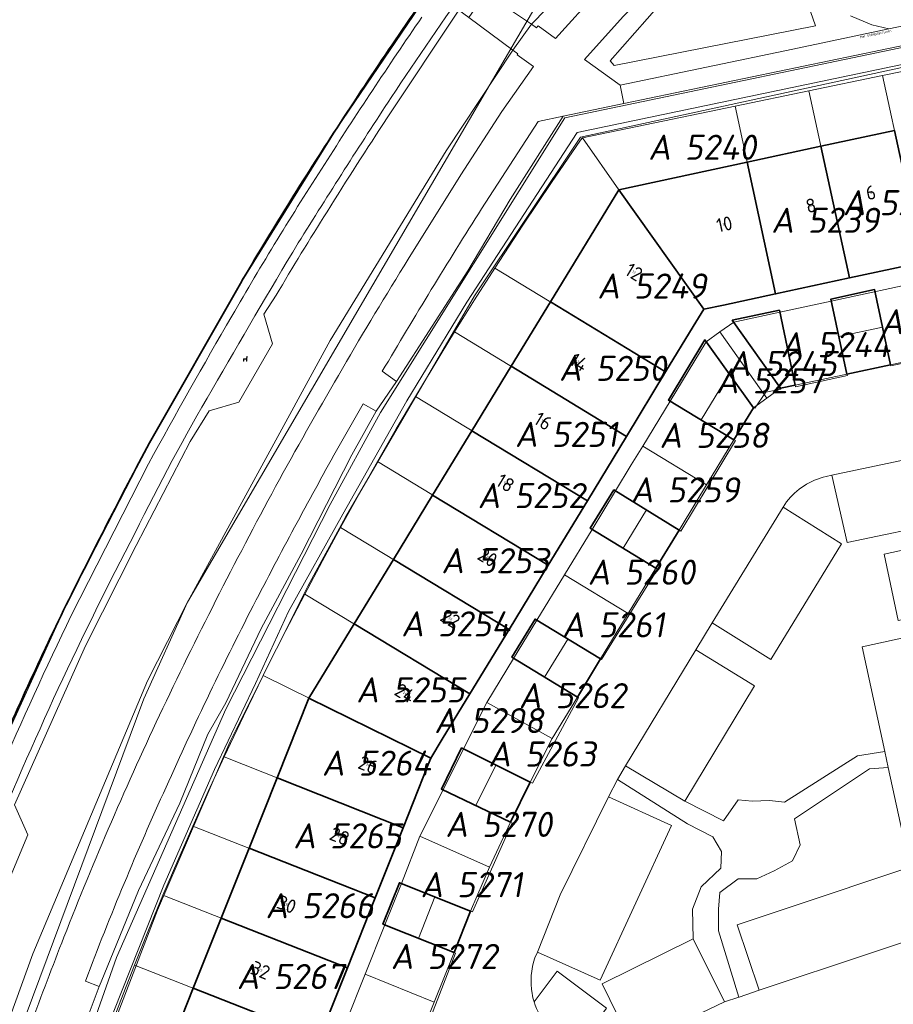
# Model space of a CAD drawing. Header units: metres. Extents: x 237319 to 238937, y 510065 to 511489.
# Tile 135 of 176: x 238254 to 238316, y 510657 to 510727. Entities that reach past the tile are written whole.
import ezdxf
from ezdxf.enums import TextEntityAlignment as Align

# ---------------------------------------------------------------- set-up
doc = ezdxf.new("R2010")
doc.units = ezdxf.units.M
for name, color, linetype, lineweight in [('B-WE-FV-GELEIDING_WILDRASTER-G', 252, 'Continuous', 18), ('B-WE-GK-KADEMUUR-G', 252, 'Continuous', 35), ('B-WE-GR-BEPLANTING_CULTUUR_HEESTERS-GV', 252, 'Continuous', 18), ('B-WE-GR-BEPLANTING_CULTUUR_ROOS-GV', 252, 'Continuous', 18), ('B-WE-GR-HAAG-GV', 252, 'Continuous', 13), ('B-WE-IE-MEUBILAIR_WEGMEUBILAIR-S', 252, 'Continuous', 25), ('B-WE-KG-GRENS_PERCEEL-GV', 252, 'Continuous', 18), ('B-WE-KG-GRENS_PERCEEL-S', 252, 'Continuous', 25), ('B-WE-OG-BEBOUWING-G', 252, 'Continuous', 35), ('B-WE-OG-BEBOUWING-GV', 252, 'Continuous', 35), ('B-WE-OG-BEBOUWING-T18', 252, 'Continuous', 18), ('B-WE-OG-BEBOUWING_HUISNUMMER-T18', 252, 'Continuous', 18), ('B-WE-OG-TERREIN_BEGROEID-GV', 252, 'Continuous', 18), ('B-WE-OG-TERREIN_ERF-GV', 252, 'Continuous', 18), ('B-WE-OG-TOPOGRAFIE-T18', 252, 'Continuous', 18), ('B-WE-OG-WATER-GV', 252, 'Continuous', 18), ('B-WE-VH-HALFVERHARDING-GV', 252, 'Continuous', 18), ('B-WE-VH-OPENVERHARDING-GV', 252, 'Continuous', 18)]:
    doc.layers.add(name, color=color, linetype=linetype, lineweight=lineweight)
doc.styles.add('NLCS-ISO', font='isocpeur.ttf', dxfattribs={"height": 2.5})
doc.styles.add('NLCS-ISO-M100-T18', font='NLCS-ISO.ttf', dxfattribs={"height": 0.18})

# ---------------------------------------------------------------- blocks, each defined once
blk = doc.blocks.new('SKG-PERCEELNUMMER-SO')
at = {"style": 'NLCS-ISO', "oblique": 10, "flags": 1}
for tag, p in [('GEMEENTECODE', (0, 2.554)), ('PERCEELGROOTTE', (0, -2.446))]:
    blk.add_attdef(tag, text='', height=1.8, dxfattribs=at).set_placement(p, align=Align.MIDDLE_CENTER)
at = {"style": 'NLCS-ISO', "oblique": 10}
blk.add_attdef('SECTIE', text='', height=1.8, dxfattribs=at).set_placement((-0.5, 0), align=Align.MIDDLE_RIGHT)
blk.add_attdef('PERCEELNUMMER', text='', height=1.8, dxfattribs=at).set_placement((0.5, 0), align=Align.MIDDLE_LEFT)
blk = doc.blocks.new('brk-2025')
at = {"layer": 'B-WE-KG-GRENS_PERCEEL-GV', "flags": 128}
for points in [[(238231.922, 510549.452), (238236.176, 510580.823), (238237.202, 510588.391), (238240.276, 510603.337), (238247.485, 510638.42), (238262.406, 510678.404), (238265.555, 510685.343), (238277.933, 510706.512), (238290.887, 510728.696), (238325.986, 510768.014), (238354.023, 510792.177), (238403.109, 510821.014), (238452.711, 510841.197), (238502.093, 510852.531), (238551.952, 510858.287), (238601.829, 510858.689), (238638.972, 510855.507), (238651.961, 510854.301), (238684.981, 510851.961)], [(238684.981, 510851.961), (238651.961, 510854.301), (238638.972, 510855.507), (238601.829, 510858.689), (238551.952, 510858.287), (238502.093, 510852.531), (238452.711, 510841.197), (238403.109, 510821.014), (238354.023, 510792.177), (238325.986, 510768.014), (238290.887, 510728.696), (238277.933, 510706.512), (238265.555, 510685.343), (238262.406, 510678.404), (238247.485, 510638.42), (238240.276, 510603.337), (238272.94, 510598.481), (238267.546, 510594.635), (238250.227, 510577.667), (238249.058, 510575.878), (238236.176, 510580.823), (238231.922, 510549.452)], [(238259.805, 510654.296), (238260.765, 510656.819), (238261.75, 510659.333), (238262.758, 510661.835), (238263.789, 510664.327), (238264.847, 510666.813), (238265.927, 510669.289), (238267.039, 510671.771), (238268.175, 510674.241), (238269.557, 510677.165), (238270.973, 510680.072), (238271.266, 510680.667), (238272.598, 510683.294), (238273.956, 510685.908), (238275.225, 510688.3), (238276.517, 510690.679), (238277.83, 510693.049), (238279.164, 510695.407), (238280.514, 510697.745), (238281.884, 510700.071), (238283.727, 510703.129), (238284.694, 510704.699), (238286.126, 510706.988), (238287.578, 510709.264), (238289.591, 510712.348), (238291.641, 510715.407), (238293.728, 510718.441), (238293.865, 510718.607), (238304.799, 510720.872), (238310.093, 510721.968), (238315.375, 510723.064), (238320.662, 510724.16)], [(238319.67, 510703.143), (238315.952, 510702.35), (238312.825, 510701.681), (238309.116, 510700.88), (238308.064, 510700.664), (238307.09, 510699.963), (238306.119, 510699.265), (238304.722, 510696.972), (238302.754, 510693.734), (238301.985, 510692.469), (238300.784, 510690.494), (238299.12, 510687.764), (238297.144, 510684.52), (238295.163, 510681.268), (238293.501, 510678.533), (238291.7, 510675.565), (238290.124, 510672.438), (238288.697, 510669.561), (238287.208, 510666.347), (238285.837, 510663.196), (238284.654, 510660.22), (238283.242, 510656.682), (238281.833, 510653.15)], [(238318.289, 510709.708), (238313.001, 510708.569), (238307.703, 510707.428), (238303.982, 510706.627), (238302.56, 510706.323), (238299.827, 510701.829), (238297.02, 510697.217), (238296.19, 510695.852), (238294.214, 510692.604), (238291.408, 510687.992), (238288.602, 510683.379), (238285.79, 510678.758), (238283.815, 510675.512), (238282.994, 510674.162), (238282.809, 510673.694), (238282.645, 510673.281), (238281.006, 510669.162), (238279.012, 510664.154), (238277.016, 510659.139), (238275.015, 510654.113)], [(238276.864, 510655.131), (238278.277, 510658.668), (238279.69, 510662.206), (238280.881, 510665.179), (238282.205, 510668.562), (238283.869, 510671.887), (238285.339, 510674.824), (238286.995, 510678.154), (238288.928, 510681.309), (238290.598, 510684.035), (238292.579, 510687.291), (238294.554, 510690.537), (238296.24, 510693.314), (238297.366, 510695.166), (238298.191, 510696.523), (238300.148, 510699.742), (238302.73, 510703.988), (238303.72, 510704.695), (238304.704, 510705.399), (238308.007, 510706.113), (238311.703, 510706.911), (238318.557, 510708.392)]]:
    blk.add_lwpolyline(points, dxfattribs=at)
for points in [[(238320.662, 510724.16), (238315.375, 510723.064), (238318.289, 510709.708), (238323.567, 510710.845)], [(238310.093, 510721.968), (238313.001, 510708.569), (238318.289, 510709.708), (238315.375, 510723.064)], [(238310.093, 510721.968), (238304.799, 510720.872), (238307.703, 510707.428), (238313.001, 510708.569)], [(238304.799, 510720.872), (238293.865, 510718.607), (238296.46, 510714.879), (238302.56, 510706.323), (238303.982, 510706.627), (238307.703, 510707.428)], [(238287.578, 510709.264), (238299.827, 510701.829), (238302.56, 510706.323), (238296.46, 510714.879), (238293.865, 510718.607), (238293.728, 510718.441), (238291.641, 510715.407), (238289.591, 510712.348)], [(238284.694, 510704.699), (238297.02, 510697.217), (238299.827, 510701.829), (238287.578, 510709.264), (238286.126, 510706.988)], [(238315.952, 510702.35), (238319.67, 510703.143), (238318.557, 510708.392), (238311.703, 510706.911), (238312.248, 510704.37), (238315.377, 510705.038)], [(238315.952, 510702.35), (238315.377, 510705.038), (238312.248, 510704.37), (238311.703, 510706.911), (238308.007, 510706.113), (238309.116, 510700.88), (238312.825, 510701.681)], [(238309.116, 510700.88), (238308.007, 510706.113), (238304.704, 510705.399), (238303.72, 510704.695), (238307.09, 510699.963), (238308.064, 510700.664)], [(238281.884, 510700.071), (238294.214, 510692.604), (238296.19, 510695.852), (238297.02, 510697.217), (238284.694, 510704.699), (238283.727, 510703.129)], [(238306.119, 510699.265), (238307.09, 510699.963), (238303.72, 510704.695), (238302.73, 510703.988), (238300.148, 510699.742), (238302.366, 510698.389), (238304.371, 510701.701)], [(238306.119, 510699.265), (238304.371, 510701.701), (238302.366, 510698.389), (238300.148, 510699.742), (238298.191, 510696.523), (238302.754, 510693.734), (238304.722, 510696.972)], [(238279.164, 510695.407), (238291.408, 510687.992), (238294.214, 510692.604), (238281.884, 510700.071), (238280.514, 510697.745)], [(238302.754, 510693.734), (238298.191, 510696.523), (238297.366, 510695.166), (238296.24, 510693.314), (238294.554, 510690.537), (238296.772, 510689.195), (238298.448, 510691.944), (238300.784, 510690.494), (238301.985, 510692.469)], [(238276.517, 510690.679), (238288.602, 510683.379), (238291.408, 510687.992), (238279.164, 510695.407), (238277.83, 510693.049)], [(238300.784, 510690.494), (238298.448, 510691.944), (238296.772, 510689.195), (238294.554, 510690.537), (238292.579, 510687.291), (238297.144, 510684.52), (238299.12, 510687.764)], [(238273.956, 510685.908), (238285.79, 510678.758), (238288.602, 510683.379), (238276.517, 510690.679), (238275.225, 510688.3)], [(238295.163, 510681.268), (238297.144, 510684.52), (238292.579, 510687.291), (238290.598, 510684.035), (238288.928, 510681.309), (238291.151, 510679.96), (238292.815, 510682.693)], [(238271.266, 510680.667), (238270.973, 510680.072), (238282.994, 510674.162), (238283.815, 510675.512), (238285.79, 510678.758), (238273.956, 510685.908), (238272.598, 510683.294)], [(238295.163, 510681.268), (238292.815, 510682.693), (238291.151, 510679.96), (238288.928, 510681.309), (238286.995, 510678.154), (238291.7, 510675.565), (238293.501, 510678.533)], [(238268.175, 510674.241), (238281.006, 510669.162), (238282.645, 510673.281), (238282.809, 510673.694), (238282.994, 510674.162), (238270.973, 510680.072), (238269.557, 510677.165)], [(238290.124, 510672.438), (238291.7, 510675.565), (238286.995, 510678.154), (238285.339, 510674.824), (238283.869, 510671.887), (238286.22, 510670.755), (238287.662, 510673.666)], [(238265.927, 510669.289), (238279.012, 510664.154), (238281.006, 510669.162), (238268.175, 510674.241), (238267.039, 510671.771)], [(238290.124, 510672.438), (238287.662, 510673.666), (238286.22, 510670.755), (238283.869, 510671.887), (238282.205, 510668.562), (238287.208, 510666.347), (238288.697, 510669.561)], [(238263.789, 510664.327), (238277.016, 510659.139), (238279.012, 510664.154), (238265.927, 510669.289), (238264.847, 510666.813)], [(238287.208, 510666.347), (238282.205, 510668.562), (238280.881, 510665.179), (238279.69, 510662.206), (238282.104, 510661.241), (238283.284, 510664.216), (238285.837, 510663.196)], [(238261.75, 510659.333), (238275.015, 510654.113), (238277.016, 510659.139), (238263.789, 510664.327), (238262.758, 510661.835)], [(238279.69, 510662.206), (238278.277, 510658.668), (238283.242, 510656.682), (238284.654, 510660.22), (238285.837, 510663.196), (238283.284, 510664.216), (238282.104, 510661.241)], [(238259.805, 510654.296), (238273.019, 510649.097), (238275.015, 510654.113), (238261.75, 510659.333), (238260.765, 510656.819)], [(238281.833, 510653.15), (238283.242, 510656.682), (238278.277, 510658.668), (238276.864, 510655.131), (238275.685, 510652.152), (238278.102, 510651.195), (238279.279, 510654.168)]]:
    blk.add_lwpolyline(points, close=True, dxfattribs=at)
at = {"layer": 'B-WE-OG-BEBOUWING-G', "flags": 128}
for points in [[(238313.001, 510708.569), (238318.289, 510709.708), (238316.23, 510719.145), (238310.953, 510718.006)], [(238310.953, 510718.006), (238305.665, 510716.865), (238307.703, 510707.428), (238313.001, 510708.569)], [(238302.56, 510706.323), (238303.982, 510706.627), (238307.703, 510707.428), (238305.665, 510716.865), (238296.46, 510714.879)], [(238299.827, 510701.829), (238301.808, 510705.084), (238302.56, 510706.323), (238296.46, 510714.879), (238291.561, 510706.846)], [(238288.75, 510702.237), (238297.021, 510697.216), (238299.827, 510701.829), (238291.561, 510706.846)], [(238297.021, 510697.216), (238288.75, 510702.237), (238285.934, 510697.619), (238294.214, 510692.604)], [(238283.123, 510693.01), (238291.408, 510687.992), (238294.214, 510692.604), (238285.934, 510697.619)], [(238283.123, 510693.01), (238280.306, 510688.39), (238288.602, 510683.379), (238291.408, 510687.992)], [(238280.306, 510688.39), (238277.49, 510683.773), (238285.79, 510678.758), (238288.602, 510683.379)], [(238282.994, 510674.162), (238283.815, 510675.512), (238285.79, 510678.758), (238277.49, 510683.773), (238274.25, 510678.461)], [(238281.005, 510669.162), (238282.809, 510673.694), (238282.994, 510674.162), (238274.25, 510678.461), (238271.968, 510672.74)], [(238279.012, 510664.154), (238281.005, 510669.162), (238271.968, 510672.74), (238269.96, 510667.706)], [(238269.96, 510667.706), (238267.959, 510662.691), (238277.016, 510659.139), (238279.012, 510664.154)], [(238265.959, 510657.677), (238275.015, 510654.113), (238277.016, 510659.139), (238267.959, 510662.691)], [(238273.019, 510649.097), (238275.015, 510654.113), (238265.959, 510657.677), (238263.959, 510652.662)]]:
    blk.add_lwpolyline(points, close=True, dxfattribs=at)
at = {"layer": 'B-WE-KG-GRENS_PERCEEL-S'}
for p, values in [((238300.695, 510717.935), {'PERCEELNUMMER': '5240', 'SECTIE': 'A'}), ((238314.649, 510713.962), {'PERCEELNUMMER': '5238', 'SECTIE': 'A'}), ((238309.513, 510712.702), {'PERCEELNUMMER': '5239', 'SECTIE': 'A'}), ((238297.045, 510707.991), {'PERCEELNUMMER': '5249', 'SECTIE': 'A'}), ((238317.362, 510705.434), {'PERCEELNUMMER': '5243', 'SECTIE': 'A'}), ((238310.191, 510703.787), {'PERCEELNUMMER': '5244', 'SECTIE': 'A'}), ((238294.301, 510702.093), {'PERCEELNUMMER': '5250', 'SECTIE': 'A'}), ((238306.412, 510702.43), {'PERCEELNUMMER': '5245', 'SECTIE': 'A'}), ((238305.549, 510701.201), {'PERCEELNUMMER': '5257', 'SECTIE': 'A'}), ((238291.146, 510697.36), {'PERCEELNUMMER': '5251', 'SECTIE': 'A'}), ((238301.503, 510697.292), {'PERCEELNUMMER': '5258', 'SECTIE': 'A'}), ((238299.445, 510693.383), {'PERCEELNUMMER': '5259', 'SECTIE': 'A'}), ((238288.471, 510692.971), {'PERCEELNUMMER': '5252', 'SECTIE': 'A'}), ((238285.865, 510688.307), {'PERCEELNUMMER': '5253', 'SECTIE': 'A'}), ((238296.359, 510687.484), {'PERCEELNUMMER': '5260', 'SECTIE': 'A'}), ((238282.985, 510683.781), {'PERCEELNUMMER': '5254', 'SECTIE': 'A'}), ((238294.507, 510683.712), {'PERCEELNUMMER': '5261', 'SECTIE': 'A'}), ((238279.761, 510679.048), {'PERCEELNUMMER': '5255', 'SECTIE': 'A'}), ((238291.421, 510678.637), {'PERCEELNUMMER': '5262', 'SECTIE': 'A'}), ((238285.351, 510676.849), {'PERCEELNUMMER': '5298', 'SECTIE': 'A'}), ((238289.226, 510674.453), {'PERCEELNUMMER': '5263', 'SECTIE': 'A'}), ((238277.305, 510673.803), {'PERCEELNUMMER': '5264', 'SECTIE': 'A'}), ((238286.152, 510669.413), {'PERCEELNUMMER': '5270', 'SECTIE': 'A'}), ((238275.247, 510668.59), {'PERCEELNUMMER': '5265', 'SECTIE': 'A'}), ((238284.369, 510665.092), {'PERCEELNUMMER': '5271', 'SECTIE': 'A'}), ((238273.258, 510663.584), {'PERCEELNUMMER': '5266', 'SECTIE': 'A'}), ((238282.243, 510659.949), {'PERCEELNUMMER': '5272', 'SECTIE': 'A'}), ((238271.201, 510658.508), {'PERCEELNUMMER': '5267', 'SECTIE': 'A'})]:
    blk.add_blockref('SKG-PERCEELNUMMER-SO', p, dxfattribs=at).add_auto_attribs(values)
at = {"layer": 'B-WE-OG-BEBOUWING_HUISNUMMER-T18', "style": 'NLCS-ISO-M100-T18'}
for s, rotation, p in [('6', 12.2, (238314.534, 510714.687)), ('8', 12.2, (238310.242, 510713.76)), ('10', 12.2, (238304.036, 510712.421)), ('12', 328.6, (238297.553, 510708.989)), ('14', 328.6, (238293.609, 510702.522)), ('16', 328.6, (238291.04, 510698.31)), ('18', 328.6, (238288.337, 510693.876)), ('20', 328.7, (238287.065, 510688.549)), ('22', 328.7, (238284.389, 510684.151)), ('24', 328.7, (238281.14, 510678.811)), ('26', 338.3, (238278.496, 510673.674)), ('28', 338.3, (238276.462, 510668.565)), ('30', 338.2, (238272.658, 510663.675)), ('32', 338.3, (238270.776, 510658.957))]:
    blk.add_text(s, height=1, rotation=rotation, dxfattribs=at).set_placement(p, align=Align.MIDDLE)
blk = doc.blocks.new('SIE-WEG_ZITBANK-SO')
at = {"color": 0, "linetype": 'ByBlock', "lineweight": 18}
blk.add_lwpolyline([(-0.91, -1.63), (-0.91, -0.2), (1.09, -0.2), (1.09, -1.63), (1.29, -1.63), (1.29, -0.21), (1.54, 1.78), (1.33, 1.78), (1.11, 0), (-1.11, 0), (-1.11, -1.63)], close=True, dxfattribs=at)
blk = doc.blocks.new('bgt-2025')
at = {"layer": 'B-WE-GK-KADEMUUR-G'}
for points in [[(238284.275, 510731.121, 0.01067), (238276.273, 510719.336)], [(238276.273, 510719.336, 0.012536), (238269.339, 510708.165)], [(238262.812, 510696.754, 0.00593), (238256.855, 510685.147)], [(238256.855, 510685.147, 0.012327), (238251.139, 510672.634)]]:
    blk.add_lwpolyline(points, format="xyb", dxfattribs=at)
at = {"layer": 'B-WE-GK-KADEMUUR-G', "flags": 128}
blk.add_lwpolyline([(238269.339, 510708.165), (238262.812, 510696.754)], dxfattribs=at)
at = {"layer": 'B-WE-GR-BEPLANTING_CULTUUR_HEESTERS-GV', "flags": 128}
for points in [[(238256.01, 510644.068), (238263.397, 510663.272), (238268.586, 510675.313), (238274.182, 510686.489), (238276.885, 510691.419), (238286.128, 510707.294), (238293.719, 510718.665), (238326.136, 510725.668), (238327.05, 510721.479), (238329.065, 510712.241), (238329.109, 510712.038), (238330.709, 510712.401), (238335.992, 510688.04), (238337.436, 510688.349), (238333.917, 510705.274), (238329.276, 510727.817)], [(238325.837, 510727.099), (238315.228, 510724.885), (238296.824, 510721.057), (238292.485, 510720.154), (238288.668, 510714.189), (238285.65, 510709.084), (238280.531, 510701.155), (238279.063, 510699.013), (238277.326, 510695.9), (238273.7, 510688.768), (238270.819, 510683.456), (238268.296, 510678.122), (238267.015, 510675.87), (238264.997, 510670.941), (238262.036, 510664.682), (238259.354, 510658.134), (238259.215, 510657.794), (238258.282, 510655.298)], [(238307.373, 510681.223), (238303.162, 510683.843), (238301.992, 510681.929), (238306.204, 510679.338), (238301.191, 510671.068), (238303.982, 510669.658), (238305.029, 510671.166), (238306.039, 510671.079), (238307.261, 510671.131), (238308.341, 510671.007), (238313.581, 510674.328), (238315.535, 510674.63), (238313.908, 510682.123), (238319.257, 510683.301)], [(238316.49, 510684.023), (238315.483, 510688.774), (238320.321, 510689.817)], [(238319.945, 510691.102), (238312.829, 510689.606), (238311.75, 510694.446), (238311.323, 510694.345)], [(238308.5, 510692.514), (238308.246, 510692.132), (238312.442, 510689.511), (238307.373, 510681.223)], [(238296.749, 510653.213), (238297.439, 510653.54), (238295.268, 510657.98), (238301.795, 510661.207), (238301.751, 510663.328), (238302.373, 510664.936), (238303.774, 510666.285), (238303.826, 510667.479), (238303.204, 510668.517), (238301.387, 510669.451), (238296.363, 510672.626), (238295.74, 510671.379), (238300.238, 510669.331), (238295.137, 510658.236), (238290.633, 510660.249), (238290.454, 510659.841)], [(238290.397, 510656.694), (238292.041, 510658.884), (238295.595, 510656.24), (238293.481, 510653.35)]]:
    blk.add_lwpolyline(points, dxfattribs=at)
for points in [[(238326.085, 510727.003), (238326.369, 510725.876), (238293.491, 510718.992), (238285.578, 510706.829), (238281.282, 510699.751), (238276.686, 510691.637), (238272.791, 510684.655), (238270.431, 510679.496), (238267.471, 510673.341), (238263.845, 510665.055), (238259.673, 510654.519), (238255.952, 510644.468), (238255.145, 510644.832), (238260.447, 510659.87), (238268.284, 510677.672), (238275.772, 510692.339), (238279.378, 510698.918), (238292.588, 510720.032), (238321.017, 510725.962)], [(238326.085, 510727.003), (238321.017, 510725.962), (238292.588, 510720.032), (238279.378, 510698.918), (238275.772, 510692.339), (238268.284, 510677.672), (238260.447, 510659.87), (238255.145, 510644.832), (238255.952, 510644.468), (238259.673, 510654.519), (238263.845, 510665.055), (238267.471, 510673.341), (238270.431, 510679.496), (238272.791, 510684.655), (238276.686, 510691.637), (238281.282, 510699.751), (238285.578, 510706.829), (238293.491, 510718.992), (238326.369, 510725.876)], [(238305.106, 510657.04), (238306.529, 510657.52), (238304.955, 510662.215), (238321.058, 510667.583), (238322.445, 510663.471), (238323.846, 510663.912), (238322.638, 510669.301), (238322.313, 510669.232), (238316.97, 510668.024), (238315.785, 510673.48), (238314.451, 510673.396), (238309.067, 510669.814), (238309.482, 510667.946), (238308.911, 510666.804), (238307.614, 510666.078), (238306.369, 510665.507), (238305.02, 510665.507), (238303.722, 510664.521), (238303.619, 510663.328), (238303.619, 510661.771), (238305.074, 510657.03)]]:
    blk.add_lwpolyline(points, close=True, dxfattribs=at)
at = {"layer": 'B-WE-GR-BEPLANTING_CULTUUR_HEESTERS-GV'}
for points in [[(238311.323, 510694.345, 0.177479), (238308.5, 510692.514)], [(238290.454, 510659.841, 0.123166), (238290.246, 510657.292)], [(238290.246, 510657.292, 0.028312), (238290.397, 510656.694)]]:
    blk.add_lwpolyline(points, format="xyb", dxfattribs=at)
at = {"layer": 'B-WE-GR-BEPLANTING_CULTUUR_ROOS-GV', "flags": 128}
blk.add_lwpolyline([(238295.851, 510724.127), (238296.142, 510723.788), (238310.572, 510726.644), (238310.208, 510727.661), (238308.804, 510729.791), (238307.836, 510731.896), (238307.836, 510734.462), (238307.521, 510736.688), (238307.352, 510737.197)], close=True, dxfattribs=at)
at = {"layer": 'B-WE-GR-HAAG-GV', "flags": 128}
blk.add_lwpolyline([(238326.085, 510727.003), (238321.017, 510725.962), (238292.588, 510720.032), (238279.378, 510698.918), (238275.772, 510692.339), (238268.284, 510677.672), (238260.447, 510659.87), (238255.145, 510644.832), (238255.952, 510644.468), (238259.673, 510654.519), (238263.845, 510665.055), (238267.471, 510673.341), (238270.431, 510679.496), (238272.791, 510684.655), (238276.686, 510691.637), (238281.282, 510699.751), (238285.578, 510706.829), (238293.491, 510718.992), (238326.369, 510725.876)], close=True, dxfattribs=at)
at = {"layer": 'B-WE-OG-BEBOUWING-GV', "flags": 128}
for points in [[(238313.001, 510708.569), (238318.289, 510709.708), (238316.23, 510719.145), (238310.953, 510718.006)], [(238310.953, 510718.006), (238305.665, 510716.865), (238307.703, 510707.428), (238313.001, 510708.569)], [(238302.56, 510706.323), (238303.982, 510706.627), (238307.703, 510707.428), (238305.665, 510716.865), (238296.46, 510714.879)], [(238299.827, 510701.829), (238301.808, 510705.084), (238302.56, 510706.323), (238296.46, 510714.879), (238291.561, 510706.846)], [(238315.952, 510702.35), (238314.801, 510707.728), (238311.672, 510707.058), (238312.825, 510701.681)], [(238288.75, 510702.237), (238297.021, 510697.216), (238299.827, 510701.829), (238291.561, 510706.846)], [(238309.116, 510700.88), (238307.977, 510706.257), (238304.606, 510705.538), (238308.064, 510700.664)], [(238306.119, 510699.265), (238302.628, 510704.13), (238300.021, 510699.817), (238304.722, 510696.972)], [(238297.021, 510697.216), (238288.75, 510702.237), (238285.934, 510697.619), (238294.214, 510692.604)], [(238283.123, 510693.01), (238291.408, 510687.992), (238294.214, 510692.604), (238285.934, 510697.619)], [(238283.123, 510693.01), (238280.306, 510688.39), (238288.602, 510683.379), (238291.408, 510687.992)], [(238296.105, 510693.379), (238294.423, 510690.626), (238299.12, 510687.764), (238300.784, 510690.494)], [(238280.306, 510688.39), (238277.49, 510683.773), (238285.79, 510678.758), (238288.602, 510683.379)], [(238282.994, 510674.162), (238283.815, 510675.512), (238285.79, 510678.758), (238277.49, 510683.773), (238274.25, 510678.461)], [(238293.501, 510678.533), (238295.163, 510681.268), (238290.465, 510684.12), (238288.803, 510681.386)], [(238281.005, 510669.162), (238282.809, 510673.694), (238282.994, 510674.162), (238274.25, 510678.461), (238271.968, 510672.74)], [(238288.697, 510669.561), (238290.124, 510672.438), (238285.201, 510674.893), (238283.749, 510671.946)], [(238279.012, 510664.154), (238281.005, 510669.162), (238271.968, 510672.74), (238269.96, 510667.706)], [(238269.96, 510667.706), (238267.959, 510662.691), (238277.016, 510659.139), (238279.012, 510664.154)], [(238284.654, 510660.22), (238285.837, 510663.196), (238280.741, 510665.233), (238279.551, 510662.262)], [(238265.959, 510657.677), (238275.015, 510654.113), (238277.016, 510659.139), (238267.959, 510662.691)], [(238273.019, 510649.097), (238275.015, 510654.113), (238265.959, 510657.677), (238263.959, 510652.662)]]:
    blk.add_lwpolyline(points, close=True, dxfattribs=at)
at = {"layer": 'B-WE-OG-TERREIN_BEGROEID-GV', "flags": 128}
for points in [[(238286.375, 510729.744), (238286.268, 510729.571), (238286.902, 510728.97), (238290.207, 510726.745), (238296.42, 510733.135), (238303.82, 510741.973), (238311.985, 510750.754), (238333.159, 510772.694), (238344.366, 510782.015), (238354.967, 510790.834), (238351.758, 510795.153)], [(238353.53, 510787.265), (238356.058, 510789.365), (238355.427, 510790.214), (238354.967, 510790.834), (238344.366, 510782.015), (238333.159, 510772.694), (238311.985, 510750.754), (238303.82, 510741.973), (238296.42, 510733.135), (238290.207, 510726.745), (238290.571, 510726.5), (238290.628, 510726.58)], [(238296.785, 510727.301), (238294.017, 510724.227), (238296.572, 510722.376), (238308.933, 510724.968), (238315.828, 510726.409), (238314.599, 510726.696), (238313.074, 510727.35)], [(238290.628, 510726.58), (238290.679, 510726.639), (238291.935, 510725.736), (238294.962, 510729.102), (238297.685, 510731.894)], [(238245.516, 510650.361), (238244.712, 510647.938), (238249.275, 510646.45), (238249.467, 510646.391), (238254.459, 510660.131), (238262.677, 510679.704), (238265.555, 510685.343), (238275.773, 510704.077), (238284.084, 510717.677), (238288.865, 510724.891), (238285.719, 510727.225), (238285.007, 510727.753), (238279.872, 510720.041)], [(238281.374, 510709.922), (238285.153, 510715.96), (238288.092, 510720.491), (238290.351, 510723.713), (238289.186, 510724.56), (238289.228, 510724.622), (238288.865, 510724.891), (238284.084, 510717.677), (238275.773, 510704.077), (238265.555, 510685.343), (238262.677, 510679.704), (238254.459, 510660.131), (238249.467, 510646.391), (238249.662, 510646.33), (238251.105, 510645.881), (238252.069, 510648.757)], [(238288.668, 510714.189), (238292.485, 510720.154), (238290.691, 510719.781), (238286.634, 510713.532)], [(238279.513, 510701.878), (238280.531, 510701.155), (238285.65, 510709.084), (238288.668, 510714.189)], [(238271.91, 510707.325), (238271.023, 510705.98), (238271.637, 510703.835), (238269.23, 510699.676), (238267.094, 510699.042), (238265.747, 510696.837), (238261.868, 510689.388), (238258.235, 510682.212), (238253.147, 510670.802), (238254.092, 510668.665), (238252.244, 510664.189)], [(238259.215, 510657.794), (238259.354, 510658.134), (238262.036, 510664.682), (238264.997, 510670.941), (238267.015, 510675.87), (238268.296, 510678.122), (238270.819, 510683.456), (238273.7, 510688.768), (238277.326, 510695.9), (238279.063, 510699.013), (238278.149, 510699.539), (238276.425, 510696.545)], [(238258.232, 510658.186), (238259.215, 510657.794)]]:
    blk.add_lwpolyline(points, dxfattribs=at)
blk.add_lwpolyline([(238295.851, 510724.127), (238307.352, 510737.197), (238307.521, 510736.688), (238307.836, 510734.462), (238307.836, 510731.896), (238308.804, 510729.791), (238310.208, 510727.661), (238310.572, 510726.644), (238296.142, 510723.788)], close=True, dxfattribs=at)
at = {"layer": 'B-WE-OG-TERREIN_BEGROEID-GV'}
for points in [[(238279.872, 510720.041, 0.0076), (238275.561, 510713.31)], [(238286.634, 510713.532, 0.008025), (238279.513, 510701.878)], [(238275.561, 510713.31, 0.010569), (238271.91, 510707.325)], [(238272.138, 510694.118, -0.013268), (238281.374, 510709.922)], [(238276.425, 510696.545, 0.008163), (238270.475, 510685.492)], [(238263.782, 510677.738, -0.013425), (238272.138, 510694.118)], [(238270.475, 510685.492, 0.014145), (238264.009, 510672.075)], [(238256.687, 510661.321, -0.017606), (238263.782, 510677.738)], [(238264.009, 510672.075, 0.016481), (238258.232, 510658.186)], [(238252.069, 510648.757, -0.010965), (238256.687, 510661.321)]]:
    blk.add_lwpolyline(points, format="xyb", dxfattribs=at)
at = {"layer": 'B-WE-OG-TERREIN_ERF-GV', "flags": 128}
for points in [[(238326.136, 510725.668), (238293.719, 510718.665), (238286.128, 510707.294), (238276.885, 510691.419), (238274.182, 510686.489), (238268.586, 510675.313), (238263.397, 510663.272), (238256.01, 510644.068)], [(238263.959, 510652.662), (238265.959, 510657.677), (238267.959, 510662.691), (238269.96, 510667.706), (238271.968, 510672.74), (238274.25, 510678.461), (238277.49, 510683.773), (238280.306, 510688.39), (238283.123, 510693.01), (238285.934, 510697.619), (238288.75, 510702.237), (238291.561, 510706.846), (238296.46, 510714.879), (238305.665, 510716.865), (238310.953, 510718.006), (238316.23, 510719.145)], [(238282.004, 510653.082), (238284.763, 510660.188), (238284.654, 510660.22), (238279.551, 510662.262), (238280.741, 510665.233), (238285.837, 510663.196), (238285.975, 510663.15), (238288.815, 510669.519), (238288.697, 510669.561), (238283.749, 510671.946), (238285.201, 510674.893), (238290.124, 510672.438), (238290.291, 510672.368), (238293.59, 510678.486), (238293.501, 510678.533), (238288.803, 510681.386), (238290.465, 510684.12), (238295.163, 510681.268), (238295.235, 510681.235), (238299.232, 510687.706), (238299.12, 510687.764), (238294.423, 510690.626), (238296.105, 510693.379), (238300.784, 510690.494), (238300.914, 510690.414), (238304.84, 510696.925), (238304.722, 510696.972), (238300.021, 510699.817), (238302.628, 510704.13), (238306.119, 510699.265), (238306.211, 510699.227), (238307.011, 510700.379), (238308.092, 510700.587), (238308.064, 510700.664), (238304.606, 510705.538), (238307.977, 510706.257), (238309.116, 510700.88), (238309.14, 510700.768), (238312.857, 510701.573), (238312.825, 510701.681), (238311.672, 510707.058), (238314.801, 510707.728), (238315.952, 510702.35), (238315.966, 510702.273), (238323.423, 510703.866)], [(238318.289, 510709.708), (238313.001, 510708.569), (238307.703, 510707.428), (238303.982, 510706.627), (238302.56, 510706.323), (238301.808, 510705.084), (238299.827, 510701.829), (238297.021, 510697.216), (238294.214, 510692.604), (238291.408, 510687.992), (238288.602, 510683.379), (238285.79, 510678.758), (238283.815, 510675.512), (238282.994, 510674.162), (238282.809, 510673.694), (238281.005, 510669.162), (238279.012, 510664.154), (238277.016, 510659.139), (238275.015, 510654.113)]]:
    blk.add_lwpolyline(points, dxfattribs=at)
at = {"layer": 'B-WE-VH-HALFVERHARDING-GV', "flags": 128}
blk.add_lwpolyline([(238296.944, 510673.611), (238296.363, 510672.626), (238301.387, 510669.451), (238303.204, 510668.517), (238303.826, 510667.479), (238303.774, 510666.285), (238302.373, 510664.936), (238301.751, 510663.328), (238301.795, 510661.207), (238304.034, 510656.694), (238305.074, 510657.03), (238303.619, 510661.771), (238303.619, 510663.328), (238303.722, 510664.521), (238305.02, 510665.507), (238306.369, 510665.507), (238307.614, 510666.078), (238308.911, 510666.804), (238309.482, 510667.946), (238309.067, 510669.814), (238314.451, 510673.396), (238315.785, 510673.48), (238315.535, 510674.63), (238313.581, 510674.328), (238308.341, 510671.007), (238307.261, 510671.131), (238306.039, 510671.079), (238305.029, 510671.166), (238303.982, 510669.658), (238301.191, 510671.068)], close=True, dxfattribs=at)
at = {"layer": 'B-WE-VH-OPENVERHARDING-GV', "flags": 128}
for points in [[(238313.074, 510727.35), (238314.599, 510726.696), (238315.828, 510726.409), (238322.921, 510727.891)], [(238297.685, 510731.894), (238294.962, 510729.102), (238291.935, 510725.736), (238290.679, 510726.639), (238290.628, 510726.58), (238290.571, 510726.5), (238290.207, 510726.745), (238288.865, 510724.891), (238289.228, 510724.622), (238289.186, 510724.56), (238290.351, 510723.713), (238288.092, 510720.491), (238285.153, 510715.96), (238281.374, 510709.922)], [(238284.788, 510730.722), (238284.275, 510731.121), (238276.273, 510719.336), (238269.339, 510708.165), (238262.812, 510696.754), (238256.855, 510685.147), (238251.139, 510672.634), (238247.726, 510664.208), (238246.516, 510660.969), (238243.425, 510652.516), (238241.054, 510645.195), (238241.686, 510644.981), (238244.185, 510652.669), (238247.185, 510660.865)], [(238279.872, 510720.041), (238285.007, 510727.753), (238285.719, 510727.225), (238286.902, 510728.97), (238286.268, 510729.571), (238285.895, 510729.861)], [(238294.017, 510724.227), (238296.785, 510727.301), (238299.028, 510729.597)], [(238286.634, 510713.532), (238290.691, 510719.781), (238292.485, 510720.154), (238296.824, 510721.057), (238296.572, 510722.376), (238294.017, 510724.227)], [(238252.244, 510664.189), (238254.092, 510668.665), (238253.147, 510670.802), (238258.235, 510682.212), (238261.868, 510689.388), (238265.747, 510696.837), (238267.094, 510699.042), (238269.23, 510699.676), (238271.637, 510703.835), (238271.023, 510705.98), (238271.91, 510707.325)], [(238323.423, 510703.866), (238315.966, 510702.273), (238315.952, 510702.35), (238312.825, 510701.681), (238312.857, 510701.573), (238309.14, 510700.768), (238309.116, 510700.88), (238308.064, 510700.664), (238308.092, 510700.587), (238307.011, 510700.379), (238306.211, 510699.227), (238306.119, 510699.265), (238304.722, 510696.972), (238304.84, 510696.925), (238300.914, 510690.414), (238300.784, 510690.494), (238299.12, 510687.764), (238299.232, 510687.706), (238295.235, 510681.235), (238295.163, 510681.268), (238293.501, 510678.533), (238293.59, 510678.486), (238290.291, 510672.368), (238290.124, 510672.438), (238288.697, 510669.561), (238288.815, 510669.519), (238285.975, 510663.15), (238285.837, 510663.196), (238284.654, 510660.22), (238284.763, 510660.188), (238282.004, 510653.082)], [(238276.425, 510696.545), (238278.149, 510699.539), (238279.063, 510699.013), (238280.531, 510701.155), (238279.513, 510701.878)], [(238311.323, 510694.345), (238311.75, 510694.446), (238318.893, 510695.939), (238319.143, 510694.761), (238321.189, 510695.182), (238322.271, 510690.238), (238320.321, 510689.817), (238321.337, 510685.067), (238319.971, 510684.774), (238320.248, 510683.519), (238319.257, 510683.301), (238322.313, 510669.232), (238322.638, 510669.301), (238323.846, 510663.912), (238322.445, 510663.471), (238322.636, 510662.881), (238306.529, 510657.52), (238305.106, 510657.04), (238305.074, 510657.03), (238304.034, 510656.694), (238297.439, 510653.54), (238296.749, 510653.213)], [(238262.744, 510695.239), (238257.214, 510684.373)], [(238257.214, 510684.373), (238262.744, 510695.239)], [(238290.454, 510659.841), (238290.633, 510660.249), (238292.274, 510664.366), (238295.74, 510671.379), (238296.363, 510672.626), (238296.944, 510673.611), (238301.992, 510681.929), (238303.162, 510683.843), (238308.246, 510692.132), (238308.5, 510692.514)], [(238293.481, 510653.35), (238295.595, 510656.24), (238292.041, 510658.884), (238290.397, 510656.694)], [(238257.274, 510655.654), (238258.282, 510655.298), (238259.215, 510657.794), (238258.232, 510658.186)]]:
    blk.add_lwpolyline(points, dxfattribs=at)
at = {"layer": 'B-WE-VH-OPENVERHARDING-GV'}
for points in [[(238280.148, 510721.499, -0.008284), (238285.895, 510729.861)], [(238285.895, 510729.861, 0.008284), (238280.148, 510721.499)], [(238282.347, 510727.251, 0.009427), (238275.367, 510716.7)], [(238275.367, 510716.7, -0.009427), (238282.347, 510727.251)], [(238273.487, 510711.076, -0.006076), (238280.148, 510721.499)], [(238280.148, 510721.499, 0.006076), (238273.487, 510711.076)], [(238275.561, 510713.31, -0.0076), (238279.872, 510720.041)], [(238275.367, 510716.7, 0.012863), (238268.731, 510705.833)], [(238268.731, 510705.833, -0.012863), (238275.367, 510716.7)], [(238279.513, 510701.878, -0.008025), (238286.634, 510713.532)], [(238271.91, 510707.325, -0.010569), (238275.561, 510713.31)], [(238267.313, 510700.573, -0.005335), (238273.487, 510711.076)], [(238273.487, 510711.076, 0.005335), (238267.313, 510700.573)], [(238281.374, 510709.922, 0.013268), (238272.138, 510694.118)], [(238268.731, 510705.833, 0.007431), (238262.744, 510695.239)], [(238262.744, 510695.239, -0.007431), (238268.731, 510705.833)], [(238261.786, 510690.304, -0.017609), (238267.313, 510700.573)], [(238267.313, 510700.573, 0.017609), (238261.786, 510690.304)], [(238270.475, 510685.492, -0.008163), (238276.425, 510696.545)], [(238308.5, 510692.514, -0.177479), (238311.323, 510694.345)], [(238272.138, 510694.118, 0.013425), (238263.782, 510677.738)], [(238256.281, 510679.138, -0.010993), (238261.786, 510690.304)], [(238261.786, 510690.304, 0.010993), (238256.281, 510679.138)], [(238264.009, 510672.075, -0.014145), (238270.475, 510685.492)], [(238257.214, 510684.373, 0.010321), (238252.017, 510673.021)], [(238252.017, 510673.021, -0.010321), (238257.214, 510684.373)], [(238251.261, 510667.568, -0.012077), (238256.281, 510679.138)], [(238256.281, 510679.138, 0.012077), (238251.261, 510667.568)], [(238263.782, 510677.738, 0.017606), (238256.687, 510661.321)], [(238258.232, 510658.186, -0.016481), (238264.009, 510672.075)], [(238256.687, 510661.321, 0.010965), (238252.069, 510648.757)], [(238290.246, 510657.292, -0.123166), (238290.454, 510659.841)], [(238290.397, 510656.694, -0.028312), (238290.246, 510657.292)], [(238292.924, 510653.6, -0.193018), (238290.397, 510656.694)], [(238290.397, 510656.694, 0.193018), (238292.924, 510653.6)]]:
    blk.add_lwpolyline(points, format="xyb", dxfattribs=at)
at = {"layer": 'B-WE-VH-OPENVERHARDING-GV', "flags": 128}
for points in [[(238286.902, 510728.97), (238285.719, 510727.225), (238288.865, 510724.891), (238290.207, 510726.745)], [(238296.824, 510721.057), (238315.228, 510724.885), (238325.837, 510727.099), (238329.276, 510727.817), (238328.999, 510729.162), (238322.921, 510727.891), (238315.828, 510726.409), (238308.933, 510724.968), (238296.572, 510722.376)], [(238319.143, 510694.761), (238318.893, 510695.939), (238311.75, 510694.446), (238312.829, 510689.606), (238319.945, 510691.102)], [(238303.162, 510683.843), (238307.373, 510681.223), (238312.442, 510689.511), (238308.246, 510692.132)], [(238316.49, 510684.023), (238319.971, 510684.774), (238321.337, 510685.067), (238320.321, 510689.817), (238315.483, 510688.774)], [(238322.313, 510669.232), (238319.257, 510683.301), (238313.908, 510682.123), (238315.535, 510674.63), (238315.785, 510673.48), (238316.97, 510668.024)], [(238306.204, 510679.338), (238301.992, 510681.929), (238296.944, 510673.611), (238301.191, 510671.068)], [(238290.633, 510660.249), (238295.137, 510658.236), (238300.238, 510669.331), (238295.74, 510671.379), (238292.274, 510664.366)], [(238321.058, 510667.583), (238304.955, 510662.215), (238306.529, 510657.52), (238322.636, 510662.881), (238322.445, 510663.471)], [(238297.439, 510653.54), (238304.034, 510656.694), (238301.795, 510661.207), (238295.268, 510657.98)]]:
    blk.add_lwpolyline(points, close=True, dxfattribs=at)
at = {"layer": 'B-WE-IE-MEUBILAIR_WEGMEUBILAIR-S', "xscale": 0.1, "yscale": 0.1, "zscale": 0.1}
blk.add_blockref('SIE-WEG_ZITBANK-SO', (238269.675, 510702.769), dxfattribs=at)
at = {"layer": 'B-WE-KG-GRENS_PERCEEL-GV'}
blk.add_blockref('brk-2025', (0, 0), dxfattribs=at)
at = {"layer": 'B-WE-OG-BEBOUWING-T18', "style": 'NLCS-ISO-M100-T18'}
for s, rotation, p in [('6', 12.2, (238314.534, 510714.687)), ('8', 12.2, (238310.242, 510713.76)), ('10', 12.2, (238304.036, 510712.421)), ('12', 328.6, (238297.553, 510708.989)), ('14', 328.6, (238293.609, 510702.522)), ('16', 328.6, (238291.04, 510698.31)), ('18', 328.6, (238288.337, 510693.876)), ('20', 328.7, (238287.065, 510688.549)), ('22', 328.7, (238284.389, 510684.151)), ('24', 328.7, (238281.14, 510678.811)), ('26', 338.3, (238278.496, 510673.674)), ('28', 338.3, (238276.462, 510668.565)), ('30', 338.2, (238272.658, 510663.675)), ('32', 338.3, (238270.776, 510658.957))]:
    blk.add_text(s, height=0.18, rotation=rotation, dxfattribs=at).set_placement(p, align=Align.MIDDLE)
at = {"layer": 'B-WE-OG-TOPOGRAFIE-T18', "style": 'NLCS-ISO-M100-T18'}
blk.add_text('Het Indiëplantsoen', height=0.18, rotation=11.8, dxfattribs=at).set_placement((238314.883, 510726.032), align=Align.MIDDLE)

msp = doc.modelspace()

# ---------------------------------------------------------------- linework, layer by layer
at = {"layer": 'B-WE-OG-WATER-GV', "flags": 128}
msp.add_lwpolyline([(238251.139, 510672.634), (238256.855, 510685.147), (238262.812, 510696.754), (238269.339, 510708.165), (238276.273, 510719.336), (238284.275, 510731.121)], dxfattribs=at)

# ---------------------------------------------------------------- block references
at = {"layer": 'B-WE-FV-GELEIDING_WILDRASTER-G'}
msp.add_blockref('bgt-2025', (0, 0), dxfattribs=at)

doc.saveas('drawing.dxf')
